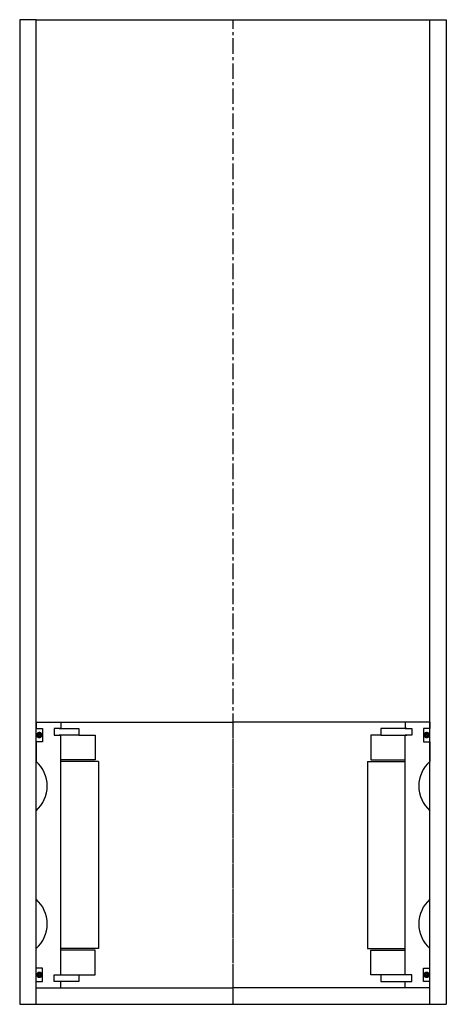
# Model space of a CAD drawing. Extents: x -65 to 65, y -10 to 290.
import ezdxf

# ---------------------------------------------------------------- set-up
doc = ezdxf.new("R2010")
doc.units = 0
doc.header["$LTSCALE"] = 0.15
doc.linetypes.add('CENTER', pattern=[50.8, 31.75, -6.35, 6.35, -6.35])
doc.layers.get('0').update_dxf_attribs({"linetype": 'CONTINUOUS'})
doc.layers.add('CENTER', color=9, linetype='CENTER')

msp = doc.modelspace()

# ---------------------------------------------------------------- linework, layer by layer
for p, q in [((-60, 290), (-65, 290)), ((-65, 290), (-65, -10)), ((-60, -10), (-60, 290)), ((-60, 290), (65, 290)), ((60, -10), (60, 290)), ((60, 290), (65, 290)), ((65, 290), (65, -10)), ((-60, 76), (-52.5, 76)), ((-60, 76), (-60, 74)), ((-52.5, 76), (0, 76)), ((-52.5, 76), (-52.5, 74)), ((52.5, 76), (0, 76)), ((52.5, 76), (52.5, 74)), ((60, 76), (52.5, 76)), ((60, 76), (60, 74)), ((-60, 74), (-58, 74)), ((-58, 74), (-58, 70)), ((-52.5, 74), (-54.5, 74)), ((-54.5, 74), (-54.5, 72)), ((-54.5, 72), (-52.5, 72)), ((-53, 74), (-47, 74)), ((-47, 72), (-53, 72)), ((-52.5, -1), (-52.5, 72)), ((-47, 74), (-47, 72)), ((-47, 72), (-42, 72)), ((-42, 72), (-42, 64.5)), ((45, 72), (42, 72)), ((42, 72), (42, 64.5)), ((53, 74), (45, 74)), ((45, 74), (45, 72)), ((45, 72), (53, 72)), ((52.5, 74), (54.5, 74)), ((54.5, 72), (52.5, 72)), ((52.5, -1), (52.5, 72)), ((54.5, 74), (54.5, 72)), ((60, 74), (58, 74)), ((58, 74), (58, 70)), ((-58, 70), (-60, 70)), ((-60, 70), (-60, 64)), ((58, 70), (60, 70)), ((60, 70), (60, 64)), ((-42, 64.5), (-52.5, 64.5)), ((-41, 64), (-52.5, 64)), ((-41, 64), (-41, 7)), ((41, 64), (41, 7)), ((41, 64), (52.5, 64)), ((42, 64.5), (52.5, 64.5)), ((-60, 22), (-60, 49)), ((60, 22), (60, 49)), ((-60, 1), (-60, 7)), ((-41, 7), (-52.5, 7)), ((-42, 6.5), (-52.5, 6.5)), ((-42, -1), (-42, 6.5)), ((41, 7), (52.5, 7)), ((42, -1), (42, 6.5)), ((42, 6.5), (52.5, 6.5)), ((60, 1), (60, 7)), ((-58, 1), (-60, 1)), ((-58, -3), (-58, 1)), ((58, -3), (58, 1)), ((58, 1), (60, 1)), ((-60, -5), (-60, -3)), ((-60, -3), (-58, -3)), ((-54.5, -3), (-54.5, -1)), ((-54.5, -1), (-52.5, -1)), ((-52.5, -3), (-54.5, -3)), ((-53, -1), (-47, -1)), ((-47, -3), (-53, -3)), ((-52.5, -5), (-52.5, -3)), ((-47, -1), (-47, -3)), ((-47, -1), (-42, -1)), ((45, -1), (42, -1)), ((53, -1), (45, -1)), ((45, -1), (45, -3)), ((45, -3), (53, -3)), ((54.5, -1), (52.5, -1)), ((52.5, -5), (52.5, -3)), ((52.5, -3), (54.5, -3)), ((54.5, -3), (54.5, -1)), ((60, -3), (58, -3)), ((60, -5), (60, -3)), ((-60, -5), (-52.5, -5)), ((-52.5, -5), (0, -5)), ((52.5, -5), (0, -5)), ((60, -5), (52.5, -5)), ((-60, -10), (-60, -8)), ((60, -10), (60, -8)), ((-65, -10), (65, -10))]:
    msp.add_line(p, q)
at = {"const_width": 0.95}
for points in [[(-58.51, 72.04, -1), (-59.56, 72.04, -1)], [(58.51, 72.04, 1), (59.56, 72.04, 1)], [(-58.45, -1.02, -1), (-59.5, -1.02, -1)], [(58.45, -1.02, 1), (59.5, -1.02, 1)]]:
    msp.add_lwpolyline(points, format="xyb", close=True, dxfattribs=at)
for centre, start, end in [((-66.61, 56.5), 311.4096, 48.5904), ((66.61, 56.5), 131.4096, 228.5904), ((-66.61, 14.5), 311.4096, 48.5904), ((66.61, 14.5), 131.4096, 228.5904)]:
    msp.add_arc(centre, 10, start, end)
at = {"layer": 'CENTER'}
for p, q in [((0, -10), (0, 290)), ((0, -5), (0, 76)), ((0, -10), (0, 71)), ((0, -10), (0, 71)), ((0, -10), (0, 71)), ((0, -10), (0, 58))]:
    msp.add_line(p, q, dxfattribs=at)

doc.saveas('drawing.dxf')
